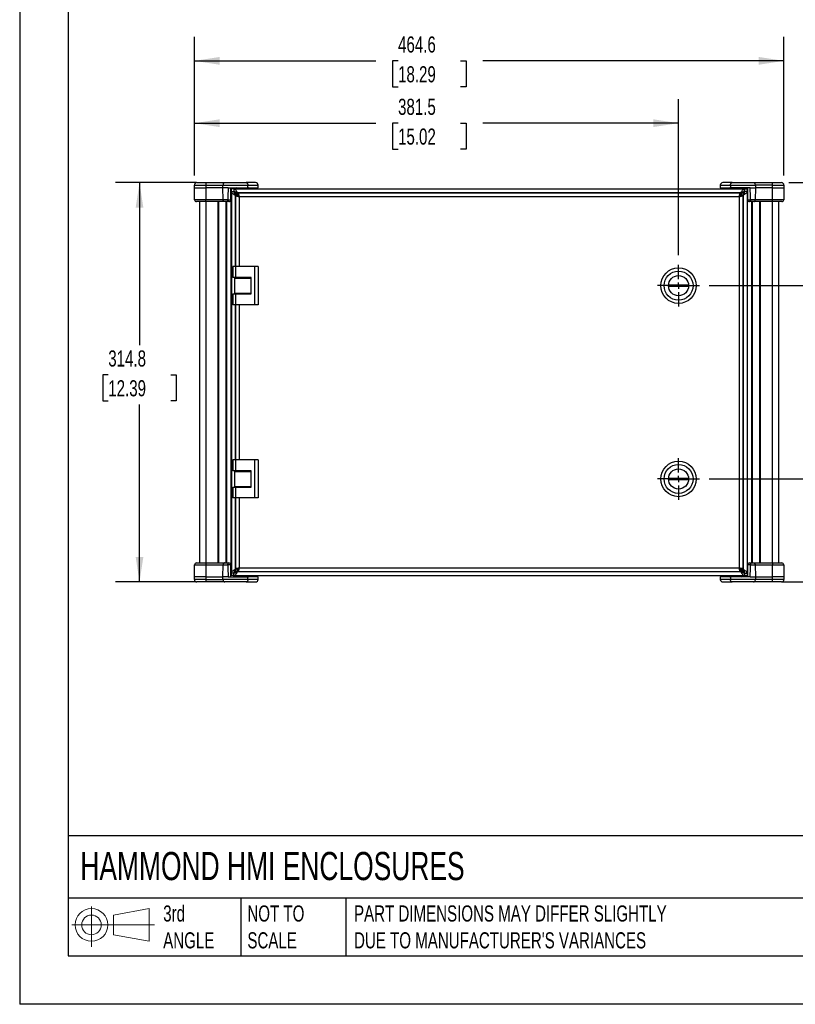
# Model space of a CAD drawing. Header units: millimetres. Extents: x 0 to 1676, y 0 to 1295.
# Tile 1 of 7: x 0 to 611, y 0 to 776. Entities that reach past the tile are written whole.
import ezdxf

# ---------------------------------------------------------------- set-up
doc = ezdxf.new("R2010")
doc.units = ezdxf.units.MM
doc.header["$LTSCALE"] = 6
doc.linetypes.add('CENTERX2', pattern=[20.32, 12.7, -2.54, 2.54, -2.54])
doc.layers.add('CENTER', color=40, linetype='CENTERX2')
doc.layers.add('DIMENSIONS', color=140, linetype='Continuous', lineweight=25)
doc.layers.add('TEXT', color=140, linetype='Continuous', lineweight=25)
doc.styles.add('SLDTEXTSTYLE0', font='TXT', dxfattribs={"width": 0.7})
doc.dimstyles.new('SLDDIMSTYLE0', dxfattribs={"dimtxt": 12.948047, "dimasz": 19.812, "dimexe": 0, "dimexo": 0.0625, "dimgap": 3.237012, "dimtad": 0, "dimtih": 1, "dimtoh": 1, "dimdec": 1, "dimrnd": 1e-09, "dimzin": 12, "dimdsep": 46, "dimtxsty": 'SLDTEXTSTYLE0', "dimsah": 1, "dimcen": 0.09, "dimadec": 0, "dimazin": 3, "dimtfac": 1, "dimtdec": 1, "dimtofl": 0, "dimtmove": 0, "dimatfit": 3, "dimfxl": 0, "dimfrac": 2, "dimtolj": 1, "dimtzin": 12, "dimarcsym": 0})
doc.dimstyles.new('SLDDIMSTYLE1', dxfattribs={"dimtxt": 12.948047, "dimasz": 19.812, "dimexe": 0, "dimexo": 0.0625, "dimgap": 3.237012, "dimtad": 0, "dimtih": 1, "dimtoh": 1, "dimdec": 1, "dimrnd": 1e-09, "dimzin": 12, "dimdsep": 46, "dimtxsty": 'SLDTEXTSTYLE0', "dimsah": 1, "dimcen": 0.09, "dimadec": 0, "dimazin": 3, "dimtfac": 1, "dimtdec": 1, "dimtmove": 0, "dimatfit": 0, "dimfxl": 0, "dimfrac": 2, "dimtolj": 1, "dimtzin": 12, "dimarcsym": 0})

# ---------------------------------------------------------------- blocks, each defined once
blk = doc.blocks.new('Block11')
at = {"color": 7, "linetype": 'Continuous', "lineweight": 18}
for p, q in [((15.53, 31.86), (15.53, 0)), ((32.88, 25), (61.05, 30.19)), ((32.88, 9.58), (32.88, 25)), ((61.05, 30.19), (61.05, 4.39)), ((0, 17.29), (65.24, 17.29)), ((32.88, 9.58), (61.05, 4.39))]:
    blk.add_line(p, q, dxfattribs=at)
for radius in [12.9, 7.71]:
    blk.add_circle((15.53, 17.29), radius, dxfattribs=at)
blk = doc.blocks.new('Block12')
at = {"color": 7, "linetype": 'Continuous'}
blk.add_blockref('Block11', (0, 0), dxfattribs=at)
blk = doc.blocks.new('_D')
at = {"layer": 'DIMENSIONS'}
for p, q in [((139.16, 647.79), (75.38, 647.79)), ((94.43, 647.79), (94.43, 519.72)), ((69.81, 496.24), (65.46, 496.24)), ((65.46, 496.24), (65.46, 475.66)), ((119.06, 496.24), (123.41, 496.24)), ((123.41, 496.24), (123.41, 475.66)), ((65.46, 475.66), (69.81, 475.66)), ((123.41, 475.66), (119.06, 475.66)), ((94.43, 332.96), (94.43, 472.76)), ((139.16, 332.96), (75.38, 332.96))]:
    blk.add_line(p, q, dxfattribs=at)
for points in [[(94.43, 647.79), (91.39, 627.98), (97.48, 627.98)], [(94.43, 332.96), (97.48, 352.77), (91.39, 352.77)]]:
    blk.add_solid(points, dxfattribs=at)
at = {"layer": 'DIMENSIONS', "char_height": 12.7, "attachment_point": 1, "style": 'SLDTEXTSTYLE0'}
for s, insert in [('314.8', (69.81, 515.51)), ('12.39', (69.81, 492.03))]:
    blk.add_mtext(s, dxfattribs=dict(at, insert=insert))
blk = doc.blocks.new('_D_1')
at = {"layer": 'DIMENSIONS'}
for p, q in [((137.68, 653.41), (137.68, 713.7)), ((519.21, 590.7), (519.21, 713.7)), ((137.68, 694.65), (280.64, 694.65)), ((298.18, 694.65), (293.83, 694.65)), ((293.83, 694.65), (293.83, 674.07)), ((347.43, 694.65), (351.78, 694.65)), ((351.78, 694.65), (351.78, 674.07)), ((519.21, 694.65), (364.97, 694.65)), ((293.83, 674.07), (298.18, 674.07)), ((351.78, 674.07), (347.43, 674.07))]:
    blk.add_line(p, q, dxfattribs=at)
for points in [[(137.68, 694.65), (157.49, 691.61), (157.49, 697.7)], [(519.21, 694.65), (499.4, 697.7), (499.4, 691.61)]]:
    blk.add_solid(points, dxfattribs=at)
at = {"layer": 'DIMENSIONS', "char_height": 12.7, "attachment_point": 1, "style": 'SLDTEXTSTYLE0'}
for s, insert in [('381.5', (298.18, 713.92)), ('15.02', (298.18, 690.45))]:
    blk.add_mtext(s, dxfattribs=dict(at, insert=insert))
blk = doc.blocks.new('_D_2')
at = {"layer": 'DIMENSIONS'}
for p, q in [((137.68, 653.41), (137.68, 762.84)), ((602.3, 653.41), (602.3, 762.84)), ((137.68, 743.79), (280.64, 743.79)), ((298.18, 743.79), (293.83, 743.79)), ((293.83, 743.79), (293.83, 723.21)), ((347.43, 743.79), (351.78, 743.79)), ((351.78, 743.79), (351.78, 723.21)), ((602.3, 743.79), (364.97, 743.79)), ((293.83, 723.21), (298.18, 723.21)), ((351.78, 723.21), (347.43, 723.21))]:
    blk.add_line(p, q, dxfattribs=at)
for points in [[(137.68, 743.79), (157.49, 740.74), (157.49, 746.84)], [(602.3, 743.79), (582.48, 746.84), (582.48, 740.74)]]:
    blk.add_solid(points, dxfattribs=at)
at = {"layer": 'DIMENSIONS', "char_height": 12.7, "attachment_point": 1, "style": 'SLDTEXTSTYLE0'}
for s, insert in [('464.6', (298.18, 763.06)), ('18.29', (298.18, 739.58))]:
    blk.add_mtext(s, dxfattribs=dict(at, insert=insert))
blk = doc.blocks.new('_D_3')
at = {"layer": 'DIMENSIONS'}
for p, q in [((662.3, 647.79), (662.3, 685.89)), ((606.07, 647.79), (681.35, 647.79)), ((643.06, 609.78), (638.71, 609.78)), ((638.71, 609.78), (638.71, 589.2)), ((681.53, 609.78), (685.88, 609.78)), ((685.88, 609.78), (685.88, 589.2)), ((638.71, 589.2), (643.06, 589.2)), ((685.88, 589.2), (681.53, 589.2)), ((543.34, 566.57), (681.35, 566.57)), ((662.3, 566.57), (662.3, 528.47))]:
    blk.add_line(p, q, dxfattribs=at)
for points in [[(662.3, 647.79), (665.34, 667.6), (659.25, 667.6)], [(662.3, 566.57), (659.25, 546.76), (665.34, 546.76)]]:
    blk.add_solid(points, dxfattribs=at)
at = {"layer": 'DIMENSIONS', "char_height": 12.7, "attachment_point": 1, "style": 'SLDTEXTSTYLE0'}
for s, insert in [('81.2', (643.06, 629.05)), ('3.20', (643.06, 605.57))]:
    blk.add_mtext(s, dxfattribs=dict(at, insert=insert))
blk = doc.blocks.new('_D_4')
at = {"layer": 'DIMENSIONS'}
for p, q in [((543.34, 566.57), (681.35, 566.57)), ((662.3, 566.57), (662.3, 505.91)), ((643.06, 482.43), (638.71, 482.43)), ((638.71, 482.43), (638.71, 461.86)), ((681.53, 482.43), (685.88, 482.43)), ((685.88, 482.43), (685.88, 461.86)), ((638.71, 461.86), (643.06, 461.86)), ((662.3, 414.17), (662.3, 458.96)), ((685.88, 461.86), (681.53, 461.86)), ((543.34, 414.17), (681.35, 414.17))]:
    blk.add_line(p, q, dxfattribs=at)
for points in [[(662.3, 566.57), (659.25, 546.76), (665.34, 546.76)], [(662.3, 414.17), (665.34, 433.98), (659.25, 433.98)]]:
    blk.add_solid(points, dxfattribs=at)
at = {"layer": 'DIMENSIONS', "char_height": 12.7, "attachment_point": 1, "style": 'SLDTEXTSTYLE0'}
for s, insert in [('152.4', (637.67, 501.7)), ('6.00', (643.06, 478.23))]:
    blk.add_mtext(s, dxfattribs=dict(at, insert=insert))
blk = doc.blocks.new('_D_5')
at = {"layer": 'DIMENSIONS'}
for p, q in [((662.3, 414.17), (662.3, 452.27)), ((543.34, 414.17), (681.35, 414.17)), ((643.06, 373.25), (638.71, 373.25)), ((638.71, 373.25), (638.71, 352.67)), ((681.53, 373.25), (685.88, 373.25)), ((685.88, 373.25), (685.88, 352.67)), ((638.71, 352.67), (643.06, 352.67)), ((685.88, 352.67), (681.53, 352.67)), ((600.82, 332.96), (681.35, 332.96)), ((662.3, 332.96), (662.3, 294.86))]:
    blk.add_line(p, q, dxfattribs=at)
for points in [[(662.3, 414.17), (665.34, 433.98), (659.25, 433.98)], [(662.3, 332.96), (659.25, 313.14), (665.34, 313.14)]]:
    blk.add_solid(points, dxfattribs=at)
at = {"layer": 'DIMENSIONS', "char_height": 12.7, "attachment_point": 1, "style": 'SLDTEXTSTYLE0'}
for s, insert in [('81.2', (643.06, 392.52)), ('3.20', (643.06, 369.04))]:
    blk.add_mtext(s, dxfattribs=dict(at, insert=insert))
blk = doc.blocks.new('SW_CENTERMARKSYMBOL_0')
at = {"layer": 'CENTER', "color": 0}
for p, q in [((0, 5.08), (0, 16.51)), ((-5.08, 0), (-16.51, 0)), ((0, 0), (-2.54, 0)), ((0, 0), (0, 2.54)), ((0, 0), (0, -2.54)), ((0, 0), (2.54, 0)), ((5.08, 0), (16.51, 0)), ((0, -5.08), (0, -16.51))]:
    blk.add_line(p, q, dxfattribs=at)
blk = doc.blocks.new('SW_CENTERMARKSYMBOL_1')
at = {"layer": 'CENTER', "color": 0}
for p, q in [((0, 5.08), (0, 16.51)), ((-5.08, 0), (-16.51, 0)), ((0, 0), (-2.54, 0)), ((0, 0), (0, 2.54)), ((0, 0), (0, -2.54)), ((0, 0), (2.54, 0)), ((5.08, 0), (16.51, 0)), ((0, -5.08), (0, -16.51))]:
    blk.add_line(p, q, dxfattribs=at)

msp = doc.modelspace()

# ---------------------------------------------------------------- linework, layer by layer
at = {"color": 7, "linetype": 'Continuous'}
for p in [(0.01, 1295.42), (1676.41, 0.02)]:
    msp.add_line(p, (0.01, 0.02), dxfattribs=at)
for p, q in [((137.68, 645.79), (146.78, 645.79)), ((137.68, 643.79), (137.68, 645.79)), ((139.68, 647.79), (146.78, 647.79)), ((146.78, 647.79), (161.75, 647.79)), ((146.78, 645.79), (160.2, 645.79)), ((146.78, 645.79), (146.78, 643.79)), ((160.2, 645.79), (179.81, 645.79)), ((160.2, 643.79), (160.2, 645.79)), ((161.75, 647.79), (178.58, 647.79)), ((185.88, 647.79), (178.58, 647.79)), ((179.81, 643.79), (179.81, 645.79)), ((179.81, 645.79), (187.88, 645.79)), ((187.88, 643.79), (187.88, 645.79)), ((552.1, 645.79), (552.1, 643.79)), ((552.1, 645.79), (560.16, 645.79)), ((561.4, 647.79), (554.1, 647.79)), ((560.16, 645.79), (579.77, 645.79)), ((560.16, 645.79), (560.16, 643.79)), ((561.4, 647.79), (578.23, 647.79)), ((578.23, 647.79), (593.2, 647.79)), ((579.77, 645.79), (579.77, 643.79)), ((593.2, 645.79), (579.77, 645.79)), ((593.2, 647.79), (600.3, 647.79)), ((593.2, 643.79), (593.2, 645.79)), ((593.2, 645.79), (602.3, 645.79)), ((602.3, 645.79), (602.3, 643.79)), ((137.68, 643.79), (146.78, 643.79)), ((137.85, 634.26), (137.68, 643.79)), ((160.2, 643.79), (146.78, 643.79)), ((146.78, 643.79), (146.78, 634.26)), ((164.25, 643.79), (160.2, 643.79)), ((160.33, 634.26), (160.2, 643.79)), ((164.25, 643.79), (179.81, 643.79)), ((166.53, 642.77), (166.46, 642.77)), ((166.53, 642.77), (166.78, 642.77)), ((166.53, 642.77), (166.53, 337.97)), ((166.78, 337.97), (166.78, 642.77)), ((168.85, 642.77), (166.78, 642.77)), ((166.79, 640.71), (166.79, 340.03)), ((166.79, 640.71), (168.85, 640.71)), ((168.46, 643.79), (168.46, 642.77)), ((168.85, 642.77), (571.13, 642.77)), ((168.85, 642.77), (168.85, 640.72)), ((169.03, 640.66), (169.03, 640.33)), ((171.14, 639.69), (169.87, 639.69)), ((169.87, 639.69), (169.87, 637.78)), ((170.13, 637.54), (169.87, 637.78)), ((169.87, 637.78), (169.87, 581.57)), ((169.96, 637.54), (172.02, 637.54)), ((169.96, 637.54), (169.96, 581.57)), ((171.18, 643.79), (170.19, 643.41)), ((170.19, 643.41), (170.19, 642.77)), ((181.37, 643.41), (170.19, 643.41)), ((171.14, 637.54), (171.14, 640.03)), ((172.11, 637.54), (171.14, 637.54)), ((568.2, 639.69), (171.78, 639.69)), ((172.02, 639.6), (172.02, 637.54)), ((567.95, 639.6), (172.02, 639.6)), ((566.93, 636.51), (173.05, 636.51)), ((173.05, 636.51), (173.05, 581.57)), ((179.81, 643.79), (187.88, 643.79)), ((181.37, 643.41), (180.37, 643.79)), ((181.37, 642.77), (181.37, 643.41)), ((183.9, 643.51), (183.91, 642.92)), ((185.39, 643.79), (185.41, 642.77)), ((186.3, 643.79), (186.28, 642.77)), ((187.77, 642.77), (187.79, 643.79)), ((552.1, 643.79), (560.16, 643.79)), ((552.18, 643.79), (552.2, 642.77)), ((553.7, 642.77), (553.68, 643.79)), ((554.57, 642.77), (554.58, 643.79)), ((556.08, 643.79), (556.06, 642.88)), ((559.6, 643.79), (558.61, 643.41)), ((558.61, 643.41), (558.61, 642.77)), ((569.78, 643.41), (558.61, 643.41)), ((575.72, 643.79), (560.16, 643.79)), ((566.93, 636.51), (566.93, 344.23)), ((568.83, 637.54), (567.86, 637.54)), ((567.95, 639.6), (567.95, 637.54)), ((570.01, 637.54), (567.95, 637.54)), ((569.78, 643.41), (568.79, 643.79)), ((568.83, 637.54), (568.83, 640.03)), ((570.1, 639.69), (568.83, 639.69)), ((569.78, 642.77), (569.78, 643.41)), ((569.84, 637.54), (570.1, 637.78)), ((570.01, 343.21), (570.01, 637.54)), ((570.1, 637.78), (570.1, 639.69)), ((570.1, 637.78), (570.1, 342.96)), ((570.94, 640.33), (570.94, 640.66)), ((571.13, 642.77), (573.2, 642.77)), ((571.13, 640.72), (571.13, 642.77)), ((573.19, 640.71), (571.13, 640.71)), ((571.52, 642.77), (571.51, 643.79)), ((573.19, 640.71), (573.19, 340.03)), ((573.2, 642.77), (573.2, 337.97)), ((573.2, 642.77), (573.45, 642.77)), ((573.45, 337.97), (573.45, 642.77)), ((573.45, 642.77), (573.51, 642.77)), ((575.72, 643.79), (579.77, 643.79)), ((579.77, 643.79), (579.64, 634.26)), ((593.2, 643.79), (579.77, 643.79)), ((593.2, 634.26), (593.2, 643.79)), ((593.2, 643.79), (602.3, 643.79)), ((602.3, 643.79), (602.13, 634.26)), ((146.78, 634.26), (137.85, 634.26)), ((146.78, 632.79), (139.35, 632.79)), ((141.78, 632.79), (141.78, 347.96)), ((160.33, 634.26), (146.78, 634.26)), ((161.49, 632.79), (146.78, 632.79)), ((146.78, 632.79), (146.78, 347.96)), ((156.28, 632.79), (156.28, 347.96)), ((156.78, 632.79), (156.78, 347.96)), ((164.05, 634.26), (160.33, 634.26)), ((164.81, 632.79), (161.49, 632.79)), ((162.78, 347.96), (162.78, 632.79)), ((163.28, 347.96), (163.28, 632.79)), ((578.48, 632.79), (575.16, 632.79)), ((579.64, 634.26), (575.92, 634.26)), ((576.7, 632.79), (576.7, 347.96)), ((577.2, 632.79), (577.2, 347.96)), ((593.2, 632.79), (578.48, 632.79)), ((593.2, 634.26), (579.64, 634.26)), ((583.2, 347.96), (583.2, 632.79)), ((583.7, 347.96), (583.7, 632.79)), ((602.13, 634.26), (593.2, 634.26)), ((600.63, 632.79), (593.2, 632.79)), ((593.2, 347.96), (593.2, 632.79)), ((598.2, 347.96), (598.2, 632.79)), ((167.96, 581.57), (167.96, 572.92)), ((170.01, 581.57), (167.96, 581.57)), ((170.01, 581.57), (170.01, 572.92)), ((185, 581.57), (170.01, 581.57)), ((185, 581.57), (185, 551.57)), ((188, 581.57), (185, 581.57)), ((188, 581.57), (188, 551.57)), ((170.01, 572.92), (167.96, 572.92)), ((169.58, 560.58), (169.58, 572.57)), ((169.58, 572.57), (182.29, 572.57)), ((169.87, 572.92), (169.87, 572.57)), ((182.29, 572.92), (170.01, 572.92)), ((173.95, 572.92), (173.95, 572.57)), ((179.94, 572.57), (179.94, 572.92)), ((182.29, 560.22), (182.29, 572.92)), ((511.31, 567.33), (527.11, 567.33)), ((167.96, 560.22), (167.96, 551.57)), ((167.96, 560.22), (170.01, 560.22)), ((169.58, 560.58), (182.29, 560.58)), ((169.87, 560.58), (169.87, 560.22)), ((170.01, 560.22), (170.01, 551.57)), ((170.01, 560.22), (182.29, 560.22)), ((173.95, 560.58), (173.95, 560.22)), ((179.94, 560.22), (179.94, 560.58)), ((527.11, 565.81), (511.31, 565.81)), ((170.01, 551.57), (167.96, 551.57)), ((169.87, 551.57), (169.87, 429.17)), ((169.96, 551.57), (169.96, 429.17)), ((185, 551.57), (170.01, 551.57)), ((173.05, 551.57), (173.05, 429.17)), ((188, 551.57), (185, 551.57)), ((167.96, 429.17), (167.96, 420.52)), ((170.01, 429.17), (167.96, 429.17)), ((170.01, 429.17), (170.01, 420.52)), ((185, 429.17), (170.01, 429.17)), ((185, 429.17), (185, 399.17)), ((188, 429.17), (185, 429.17)), ((188, 429.17), (188, 399.17)), ((170.01, 420.52), (167.96, 420.52)), ((169.58, 408.18), (169.58, 420.17)), ((169.58, 420.17), (182.29, 420.17)), ((169.87, 420.52), (169.87, 420.17)), ((182.29, 420.52), (170.01, 420.52)), ((173.95, 420.52), (173.95, 420.17)), ((179.94, 420.17), (179.94, 420.52)), ((182.29, 407.82), (182.29, 420.52)), ((511.31, 414.93), (527.11, 414.93)), ((527.11, 413.41), (511.31, 413.41)), ((167.96, 407.82), (167.96, 399.17)), ((167.96, 407.82), (170.01, 407.82)), ((169.58, 408.18), (182.29, 408.18)), ((169.87, 408.18), (169.87, 407.82)), ((170.01, 407.82), (170.01, 399.17)), ((170.01, 407.82), (182.29, 407.82)), ((173.95, 408.18), (173.95, 407.82)), ((179.94, 407.82), (179.94, 408.18)), ((170.01, 399.17), (167.96, 399.17)), ((169.87, 399.17), (169.87, 342.96)), ((169.96, 399.17), (169.96, 343.21)), ((185, 399.17), (170.01, 399.17)), ((173.05, 399.17), (173.05, 344.23)), ((188, 399.17), (185, 399.17)), ((137.68, 336.96), (137.85, 346.48)), ((137.85, 346.48), (146.78, 346.48)), ((139.35, 347.96), (146.78, 347.96)), ((146.78, 347.96), (161.49, 347.96)), ((146.78, 346.48), (146.78, 336.96)), ((146.78, 346.48), (160.33, 346.48)), ((160.2, 336.96), (160.33, 346.48)), ((160.33, 346.48), (164.05, 346.48)), ((161.49, 347.96), (164.81, 347.96)), ((169.87, 342.96), (170.13, 343.21)), ((169.87, 342.96), (169.87, 341.06)), ((169.96, 343.21), (172.02, 343.21)), ((171.14, 343.21), (171.14, 340.72)), ((171.14, 343.21), (172.02, 343.21)), ((172.02, 341.15), (172.02, 343.21)), ((173.05, 344.23), (566.93, 344.23)), ((567.86, 343.21), (568.83, 343.21)), ((567.95, 341.15), (567.95, 343.21)), ((570.01, 343.21), (567.95, 343.21)), ((568.83, 343.21), (568.83, 340.72)), ((570.1, 342.96), (569.84, 343.21)), ((570.1, 341.06), (570.1, 342.96)), ((575.16, 347.96), (578.48, 347.96)), ((575.92, 346.48), (579.64, 346.48)), ((578.48, 347.96), (593.2, 347.96)), ((579.64, 346.48), (579.77, 336.96)), ((579.64, 346.48), (593.2, 346.48)), ((593.2, 347.96), (600.63, 347.96)), ((593.2, 336.96), (593.2, 346.48)), ((593.2, 346.48), (602.13, 346.48)), ((602.13, 346.48), (602.3, 336.96)), ((137.68, 334.96), (137.68, 336.96)), ((146.78, 336.96), (137.68, 336.96)), ((146.78, 334.96), (137.68, 334.96)), ((146.78, 336.96), (160.2, 336.96)), ((146.78, 336.96), (146.78, 334.96)), ((146.78, 334.96), (160.2, 334.96)), ((160.2, 334.96), (160.2, 336.96)), ((164.25, 336.96), (160.2, 336.96)), ((179.81, 334.96), (160.2, 334.96)), ((164.25, 336.96), (179.81, 336.96)), ((166.53, 337.97), (166.46, 337.97)), ((166.78, 337.97), (166.53, 337.97)), ((168.85, 337.97), (166.78, 337.97)), ((168.85, 340.03), (166.79, 340.03)), ((168.46, 337.97), (168.46, 336.96)), ((168.85, 337.97), (168.85, 340.03)), ((168.85, 337.97), (571.13, 337.97)), ((169.03, 340.42), (169.03, 340.09)), ((171.14, 341.06), (169.87, 341.06)), ((170.19, 337.97), (170.19, 337.34)), ((170.19, 337.34), (171.18, 336.96)), ((170.19, 337.34), (181.37, 337.34)), ((568.2, 341.06), (171.78, 341.06)), ((172.02, 341.15), (567.95, 341.15)), ((179.81, 334.96), (179.81, 336.96)), ((187.88, 336.96), (179.81, 336.96)), ((187.88, 334.96), (179.81, 334.96)), ((180.37, 336.96), (181.37, 337.34)), ((181.37, 337.34), (181.37, 337.97)), ((183.9, 336.96), (183.91, 337.87)), ((185.41, 337.97), (185.39, 336.96)), ((186.28, 337.97), (186.3, 336.96)), ((187.79, 336.96), (187.77, 337.97)), ((187.88, 334.96), (187.88, 336.96)), ((552.1, 336.96), (552.1, 334.96)), ((560.16, 336.96), (552.1, 336.96)), ((560.16, 334.96), (552.1, 334.96)), ((552.2, 337.97), (552.18, 336.96)), ((553.68, 336.96), (553.7, 337.97)), ((554.58, 336.96), (554.57, 337.97)), ((556.07, 337.23), (556.06, 337.97)), ((558.61, 337.97), (558.61, 337.34)), ((558.61, 337.34), (559.6, 336.96)), ((558.61, 337.34), (569.78, 337.34)), ((560.16, 336.96), (560.16, 334.96)), ((575.72, 336.96), (560.16, 336.96)), ((579.77, 334.96), (560.16, 334.96)), ((568.79, 336.96), (569.78, 337.34)), ((570.1, 341.06), (568.83, 341.06)), ((569.78, 337.34), (569.78, 337.97)), ((570.94, 340.09), (570.94, 340.42)), ((571.13, 340.03), (571.13, 337.97)), ((571.13, 340.03), (573.19, 340.03)), ((571.13, 337.97), (573.2, 337.97)), ((571.51, 336.96), (571.52, 337.97)), ((573.45, 337.97), (573.2, 337.97)), ((573.45, 337.97), (573.51, 337.97)), ((575.72, 336.96), (579.77, 336.96)), ((579.77, 336.96), (579.77, 334.96)), ((579.77, 336.96), (593.2, 336.96)), ((593.2, 334.96), (579.77, 334.96)), ((593.2, 334.96), (593.2, 336.96)), ((602.3, 336.96), (593.2, 336.96)), ((602.3, 334.96), (593.2, 334.96)), ((602.3, 336.96), (602.3, 334.96)), ((146.78, 332.96), (139.68, 332.96)), ((161.75, 332.96), (146.78, 332.96)), ((178.58, 332.96), (161.75, 332.96)), ((178.58, 332.96), (185.88, 332.96)), ((554.1, 332.96), (561.4, 332.96)), ((578.23, 332.96), (561.4, 332.96)), ((593.2, 332.96), (578.23, 332.96)), ((600.3, 332.96), (593.2, 332.96))]:
    msp.add_line(p, q)
at = {"flags": 128}
for points in [[(164.81, 632.79), (164.67, 632.82), (164.53, 632.9), (164.4, 633.04), (164.28, 633.22), (164.19, 633.44), (164.12, 633.7), (164.07, 633.97), (164.05, 634.26)], [(575.92, 634.26), (575.9, 633.97), (575.86, 633.7), (575.79, 633.44), (575.69, 633.22), (575.58, 633.04), (575.45, 632.9), (575.31, 632.82), (575.16, 632.79)], [(164.05, 346.48), (164.07, 346.77), (164.12, 347.05), (164.19, 347.3), (164.28, 347.53), (164.4, 347.71), (164.53, 347.85), (164.67, 347.93), (164.81, 347.96)], [(575.16, 347.96), (575.31, 347.93), (575.45, 347.85), (575.58, 347.71), (575.69, 347.53), (575.79, 347.3), (575.86, 347.05), (575.9, 346.77), (575.92, 346.48)]]:
    msp.add_lwpolyline(points, dxfattribs=at)
for centre, radius in [((519.21, 566.57), 13.97), ((519.21, 566.57), 11.43), ((519.21, 566.57), 7.94), ((519.21, 414.17), 13.97), ((519.21, 414.17), 11.43), ((519.21, 414.17), 7.94)]:
    msp.add_circle(centre, radius)
for centre, radius, start, end in [((139.68, 645.79), 2, 90, 180), ((185.88, 645.79), 2, 0, 90), ((554.1, 645.79), 2, 90, 180), ((600.3, 645.79), 2, 360, 90), ((139.35, 634.29), 1.5, 181, 270), ((164.81, 634.29), 1.5, 270, 359), ((575.16, 634.29), 1.5, 181, 270), ((600.63, 634.29), 1.5, 270, 359), ((519.21, 566.57), 7.93, 174.48878, 185.51122), ((519.21, 566.57), 7.93, 354.48878, 5.51122), ((519.21, 414.17), 7.93, 174.48878, 185.51122), ((519.21, 414.17), 7.93, 354.48878, 5.51122), ((139.35, 346.46), 1.5, 90, 179), ((164.81, 346.46), 1.5, 1, 90), ((575.16, 346.46), 1.5, 90, 179), ((600.63, 346.46), 1.5, 1, 90), ((139.68, 334.96), 2, 180, 270), ((185.88, 334.96), 2, 270, 0), ((554.1, 334.96), 2, 180, 270), ((600.3, 334.96), 2, 270, 0)]:
    msp.add_arc(centre, radius, start, end)
for points, knots in [([(146.78, 647.79), (146.78, 647.79), (146.78, 647.74), (146.78, 647.54), (146.78, 647.39), (146.78, 647.02), (146.78, 646.8), (146.78, 646.31), (146.78, 646.05), (146.78, 645.79)], [0, 0, 0, 0, 0.25, 0.25, 0.5, 0.5, 0.75, 0.75, 1, 1, 1, 1]), ([(161.75, 647.79), (161.55, 647.79), (161.35, 647.74), (160.97, 647.54), (160.8, 647.39), (160.51, 647.02), (160.4, 646.8), (160.24, 646.31), (160.2, 646.05), (160.2, 645.79)], [0, 0, 0, 0, 0.25, 0.25, 0.5, 0.5, 0.75, 0.75, 1, 1, 1, 1]), ([(178.58, 647.79), (178.74, 647.79), (178.9, 647.74), (179.2, 647.54), (179.34, 647.39), (179.57, 647.02), (179.66, 646.8), (179.78, 646.31), (179.81, 646.05), (179.81, 645.79)], [0, 0, 0, 0, 0.25, 0.25, 0.5, 0.5, 0.75, 0.75, 1, 1, 1, 1]), ([(560.16, 645.79), (560.16, 646.05), (560.19, 646.31), (560.32, 646.8), (560.41, 647.02), (560.64, 647.39), (560.77, 647.54), (561.07, 647.74), (561.24, 647.79), (561.4, 647.79)], [0, 0, 0, 0, 0.25, 0.25, 0.5, 0.5, 0.75, 0.75, 1, 1, 1, 1]), ([(579.77, 645.79), (579.77, 646.05), (579.73, 646.31), (579.58, 646.8), (579.46, 647.02), (579.18, 647.39), (579, 647.54), (578.63, 647.74), (578.43, 647.79), (578.23, 647.79)], [0, 0, 0, 0, 0.25, 0.25, 0.5, 0.5, 0.75, 0.75, 1, 1, 1, 1]), ([(593.2, 645.79), (593.2, 646.05), (593.2, 646.31), (593.2, 646.8), (593.2, 647.02), (593.2, 647.39), (593.2, 647.54), (593.2, 647.74), (593.2, 647.79), (593.2, 647.79)], [0, 0, 0, 0, 0.25, 0.25, 0.5, 0.5, 0.75, 0.75, 1, 1, 1, 1]), ([(166.79, 640.71), (166.79, 640.47), (166.87, 640.22), (167.18, 639.74), (167.41, 639.49), (167.98, 639), (168.32, 638.76), (169.07, 638.27), (169.47, 638.03), (169.87, 637.78)], [0, 0, 0, 0, 0.25, 0.25, 0.5, 0.5, 0.75, 0.75, 1, 1, 1, 1]), ([(168.85, 642.77), (169.09, 642.77), (169.34, 642.69), (169.82, 642.38), (170.07, 642.15), (170.56, 641.58), (170.8, 641.24), (171.29, 640.49), (171.53, 640.09), (171.78, 639.69)], [0, 0, 0, 0, 0.25, 0.25, 0.5, 0.5, 0.75, 0.75, 1, 1, 1, 1]), ([(168.85, 640.72), (169.09, 640.72), (169.34, 640.69), (169.82, 640.59), (170.07, 640.51), (170.56, 640.32), (170.8, 640.2), (171.29, 639.96), (171.53, 639.82), (171.78, 639.69)], [0, 0, 0, 0, 0.25, 0.25, 0.5, 0.5, 0.75, 0.75, 1, 1, 1, 1]), ([(169.87, 639.69), (169.79, 639.82), (169.7, 639.96), (169.53, 640.2), (169.45, 640.32), (169.28, 640.51), (169.19, 640.59), (169.02, 640.69), (168.93, 640.72), (168.85, 640.72)], [0, 0, 0, 0, 0.25, 0.25, 0.5, 0.5, 0.75, 0.75, 1, 1, 1, 1]), ([(168.85, 640.71), (168.85, 640.47), (168.87, 640.22), (168.97, 639.74), (169.05, 639.49), (169.24, 639), (169.36, 638.76), (169.6, 638.27), (169.74, 638.03), (169.87, 637.78)], [0, 0, 0, 0, 0.25, 0.25, 0.5, 0.5, 0.75, 0.75, 1, 1, 1, 1]), ([(168.85, 640.71), (168.85, 640.63), (168.87, 640.54), (168.97, 640.37), (169.05, 640.29), (169.24, 640.11), (169.36, 640.03), (169.6, 639.86), (169.74, 639.77), (169.87, 639.69)], [0, 0, 0, 0, 0.25, 0.25, 0.5, 0.5, 0.75, 0.75, 1, 1, 1, 1]), ([(173.05, 636.51), (172.64, 636.6), (172.24, 636.68), (171.49, 636.85), (171.15, 636.94), (170.58, 637.11), (170.35, 637.2), (170.04, 637.37), (169.96, 637.45), (169.96, 637.54)], [0, 0, 0, 0, 0.25, 0.25, 0.5, 0.5, 0.75, 0.75, 1, 1, 1, 1]), ([(172.02, 639.6), (172.11, 639.6), (172.19, 639.52), (172.36, 639.21), (172.45, 638.98), (172.62, 638.41), (172.71, 638.07), (172.88, 637.32), (172.96, 636.92), (173.05, 636.51)], [0, 0, 0, 0, 0.25, 0.25, 0.5, 0.5, 0.75, 0.75, 1, 1, 1, 1]), ([(173.05, 636.51), (172.91, 636.6), (172.78, 636.68), (172.53, 636.85), (172.42, 636.94), (172.23, 637.11), (172.15, 637.2), (172.05, 637.37), (172.02, 637.45), (172.02, 637.54)], [0, 0, 0, 0, 0.25, 0.25, 0.5, 0.5, 0.75, 0.75, 1, 1, 1, 1]), ([(172.02, 637.54), (172.11, 637.54), (172.19, 637.51), (172.36, 637.41), (172.45, 637.33), (172.62, 637.14), (172.71, 637.03), (172.88, 636.78), (172.96, 636.65), (173.05, 636.51)], [0, 0, 0, 0, 0.25, 0.25, 0.5, 0.5, 0.75, 0.75, 1, 1, 1, 1]), ([(566.93, 636.51), (567.01, 636.92), (567.1, 637.32), (567.27, 638.07), (567.35, 638.41), (567.52, 638.98), (567.61, 639.21), (567.78, 639.52), (567.87, 639.6), (567.95, 639.6)], [0, 0, 0, 0, 0.25, 0.25, 0.5, 0.5, 0.75, 0.75, 1, 1, 1, 1]), ([(570.01, 637.54), (570.01, 637.45), (569.93, 637.37), (569.62, 637.2), (569.39, 637.11), (568.82, 636.94), (568.48, 636.85), (567.73, 636.68), (567.33, 636.6), (566.93, 636.51)], [0, 0, 0, 0, 0.25, 0.25, 0.5, 0.5, 0.75, 0.75, 1, 1, 1, 1]), ([(567.95, 637.54), (567.95, 637.45), (567.93, 637.37), (567.82, 637.2), (567.75, 637.11), (567.56, 636.94), (567.44, 636.85), (567.2, 636.68), (567.06, 636.6), (566.93, 636.51)], [0, 0, 0, 0, 0.25, 0.25, 0.5, 0.5, 0.75, 0.75, 1, 1, 1, 1]), ([(566.93, 636.51), (567.01, 636.65), (567.1, 636.78), (567.27, 637.03), (567.35, 637.14), (567.52, 637.33), (567.61, 637.41), (567.78, 637.51), (567.87, 637.54), (567.95, 637.54)], [0, 0, 0, 0, 0.25, 0.25, 0.5, 0.5, 0.75, 0.75, 1, 1, 1, 1]), ([(568.2, 639.69), (568.44, 640.09), (568.69, 640.49), (569.18, 641.24), (569.42, 641.58), (569.91, 642.15), (570.15, 642.38), (570.64, 642.69), (570.88, 642.77), (571.13, 642.77)], [0, 0, 0, 0, 0.25, 0.25, 0.5, 0.5, 0.75, 0.75, 1, 1, 1, 1]), ([(568.2, 639.69), (568.44, 639.82), (568.69, 639.96), (569.18, 640.2), (569.42, 640.32), (569.91, 640.51), (570.15, 640.59), (570.64, 640.69), (570.88, 640.72), (571.13, 640.72)], [0, 0, 0, 0, 0.25, 0.25, 0.5, 0.5, 0.75, 0.75, 1, 1, 1, 1]), ([(571.13, 640.72), (571.04, 640.72), (570.96, 640.69), (570.79, 640.59), (570.7, 640.51), (570.53, 640.32), (570.44, 640.2), (570.27, 639.96), (570.19, 639.82), (570.1, 639.69)], [0, 0, 0, 0, 0.25, 0.25, 0.5, 0.5, 0.75, 0.75, 1, 1, 1, 1]), ([(573.19, 640.71), (573.19, 640.47), (573.11, 640.22), (572.8, 639.74), (572.57, 639.49), (572, 639), (571.66, 638.76), (570.91, 638.27), (570.51, 638.03), (570.1, 637.78)], [0, 0, 0, 0, 0.25, 0.25, 0.5, 0.5, 0.75, 0.75, 1, 1, 1, 1]), ([(571.13, 640.71), (571.13, 640.47), (571.1, 640.22), (571, 639.74), (570.92, 639.49), (570.73, 639), (570.62, 638.76), (570.37, 638.27), (570.24, 638.03), (570.1, 637.78)], [0, 0, 0, 0, 0.25, 0.25, 0.5, 0.5, 0.75, 0.75, 1, 1, 1, 1]), ([(570.1, 639.69), (570.24, 639.77), (570.37, 639.86), (570.62, 640.03), (570.73, 640.11), (570.92, 640.29), (571, 640.37), (571.1, 640.54), (571.13, 640.63), (571.13, 640.71)], [0, 0, 0, 0, 0.25, 0.25, 0.5, 0.5, 0.75, 0.75, 1, 1, 1, 1]), ([(146.78, 632.79), (146.78, 632.79), (146.78, 632.83), (146.78, 632.97), (146.78, 633.08), (146.78, 633.36), (146.78, 633.52), (146.78, 633.88), (146.78, 634.07), (146.78, 634.26)], [0, 0, 0, 0, 0.25, 0.25, 0.5, 0.5, 0.75, 0.75, 1, 1, 1, 1]), ([(161.49, 632.79), (161.34, 632.79), (161.19, 632.83), (160.91, 632.97), (160.79, 633.08), (160.57, 633.36), (160.49, 633.52), (160.37, 633.88), (160.34, 634.07), (160.33, 634.26)], [0, 0, 0, 0, 0.25, 0.25, 0.5, 0.5, 0.75, 0.75, 1, 1, 1, 1]), ([(164.05, 634.26), (164.24, 634.26), (164.48, 634.25), (164.88, 634.24), (165.02, 634.24), (165.3, 634.24), (165.43, 634.24), (165.68, 634.24), (165.8, 634.24), (166, 634.24), (166.08, 634.24), (166.26, 634.25), (166.31, 634.26), (166.31, 634.26)], [0, 0, 0, 0, 0.25, 0.25, 0.375, 0.375, 0.5, 0.5, 0.625, 0.625, 0.75, 0.75, 1, 1, 1, 1]), ([(573.66, 634.26), (573.66, 634.26), (573.71, 634.25), (573.9, 634.24), (573.98, 634.24), (574.18, 634.24), (574.29, 634.24), (574.54, 634.24), (574.68, 634.24), (574.96, 634.24), (575.09, 634.24), (575.5, 634.25), (575.73, 634.26), (575.92, 634.26)], [0, 0, 0, 0, 0.25, 0.25, 0.375, 0.375, 0.5, 0.5, 0.625, 0.625, 0.75, 0.75, 1, 1, 1, 1]), ([(578.48, 632.79), (578.63, 632.79), (578.78, 632.83), (579.06, 632.97), (579.19, 633.08), (579.4, 633.36), (579.49, 633.52), (579.61, 633.88), (579.64, 634.07), (579.64, 634.26)], [0, 0, 0, 0, 0.25, 0.25, 0.5, 0.5, 0.75, 0.75, 1, 1, 1, 1]), ([(593.2, 632.79), (593.2, 632.79), (593.2, 632.83), (593.2, 632.97), (593.2, 633.08), (593.2, 633.36), (593.2, 633.52), (593.2, 633.88), (593.2, 634.07), (593.2, 634.26)], [0, 0, 0, 0, 0.25, 0.25, 0.5, 0.5, 0.75, 0.75, 1, 1, 1, 1]), ([(146.78, 347.96), (146.78, 347.96), (146.78, 347.92), (146.78, 347.77), (146.78, 347.66), (146.78, 347.39), (146.78, 347.23), (146.78, 346.87), (146.78, 346.68), (146.78, 346.48)], [0, 0, 0, 0, 0.25, 0.25, 0.5, 0.5, 0.75, 0.75, 1, 1, 1, 1]), ([(161.49, 347.96), (161.34, 347.96), (161.19, 347.92), (160.91, 347.77), (160.79, 347.66), (160.57, 347.39), (160.49, 347.23), (160.37, 346.87), (160.34, 346.68), (160.33, 346.48)], [0, 0, 0, 0, 0.25, 0.25, 0.5, 0.5, 0.75, 0.75, 1, 1, 1, 1]), ([(166.31, 346.48), (166.31, 346.49), (166.26, 346.5), (166.08, 346.5), (166, 346.51), (165.8, 346.51), (165.68, 346.51), (165.43, 346.51), (165.3, 346.51), (165.02, 346.51), (164.88, 346.5), (164.48, 346.5), (164.24, 346.49), (164.05, 346.48)], [0, 0, 0, 0, 0.25, 0.25, 0.375, 0.375, 0.5, 0.5, 0.625, 0.625, 0.75, 0.75, 1, 1, 1, 1]), ([(169.87, 342.96), (169.47, 342.72), (169.07, 342.47), (168.32, 341.99), (167.98, 341.74), (167.41, 341.25), (167.18, 341.01), (166.87, 340.52), (166.79, 340.28), (166.79, 340.03)], [0, 0, 0, 0, 0.25, 0.25, 0.5, 0.5, 0.75, 0.75, 1, 1, 1, 1]), ([(169.87, 342.96), (169.74, 342.72), (169.6, 342.47), (169.36, 341.99), (169.24, 341.74), (169.05, 341.25), (168.97, 341.01), (168.87, 340.52), (168.85, 340.28), (168.85, 340.03)], [0, 0, 0, 0, 0.25, 0.25, 0.5, 0.5, 0.75, 0.75, 1, 1, 1, 1]), ([(169.96, 343.21), (169.96, 343.29), (170.04, 343.38), (170.35, 343.55), (170.58, 343.64), (171.15, 343.81), (171.49, 343.89), (172.24, 344.06), (172.64, 344.15), (173.05, 344.23)], [0, 0, 0, 0, 0.25, 0.25, 0.5, 0.5, 0.75, 0.75, 1, 1, 1, 1]), ([(173.05, 344.23), (172.96, 343.83), (172.88, 343.43), (172.71, 342.68), (172.62, 342.34), (172.45, 341.77), (172.36, 341.54), (172.19, 341.23), (172.11, 341.15), (172.02, 341.15)], [0, 0, 0, 0, 0.25, 0.25, 0.5, 0.5, 0.75, 0.75, 1, 1, 1, 1]), ([(172.02, 343.21), (172.02, 343.29), (172.05, 343.38), (172.15, 343.55), (172.23, 343.64), (172.42, 343.81), (172.53, 343.89), (172.78, 344.06), (172.91, 344.15), (173.05, 344.23)], [0, 0, 0, 0, 0.25, 0.25, 0.5, 0.5, 0.75, 0.75, 1, 1, 1, 1]), ([(173.05, 344.23), (172.96, 344.1), (172.88, 343.96), (172.71, 343.72), (172.62, 343.6), (172.45, 343.41), (172.36, 343.34), (172.19, 343.23), (172.11, 343.21), (172.02, 343.21)], [0, 0, 0, 0, 0.25, 0.25, 0.5, 0.5, 0.75, 0.75, 1, 1, 1, 1]), ([(567.95, 341.15), (567.87, 341.15), (567.78, 341.23), (567.61, 341.54), (567.52, 341.77), (567.35, 342.34), (567.27, 342.68), (567.1, 343.43), (567.01, 343.83), (566.93, 344.23)], [0, 0, 0, 0, 0.25, 0.25, 0.5, 0.5, 0.75, 0.75, 1, 1, 1, 1]), ([(567.95, 343.21), (567.87, 343.21), (567.78, 343.23), (567.61, 343.34), (567.52, 343.41), (567.35, 343.6), (567.27, 343.72), (567.1, 343.96), (567.01, 344.1), (566.93, 344.23)], [0, 0, 0, 0, 0.25, 0.25, 0.5, 0.5, 0.75, 0.75, 1, 1, 1, 1]), ([(566.93, 344.23), (567.33, 344.15), (567.73, 344.06), (568.48, 343.89), (568.82, 343.81), (569.39, 343.64), (569.62, 343.55), (569.93, 343.38), (570.01, 343.29), (570.01, 343.21)], [0, 0, 0, 0, 0.25, 0.25, 0.5, 0.5, 0.75, 0.75, 1, 1, 1, 1]), ([(566.93, 344.23), (567.06, 344.15), (567.2, 344.06), (567.44, 343.89), (567.56, 343.81), (567.75, 343.64), (567.82, 343.55), (567.93, 343.38), (567.95, 343.29), (567.95, 343.21)], [0, 0, 0, 0, 0.25, 0.25, 0.5, 0.5, 0.75, 0.75, 1, 1, 1, 1]), ([(573.19, 340.03), (573.19, 340.28), (573.11, 340.52), (572.8, 341.01), (572.57, 341.25), (572, 341.74), (571.66, 341.99), (570.91, 342.47), (570.51, 342.72), (570.1, 342.96)], [0, 0, 0, 0, 0.25, 0.25, 0.5, 0.5, 0.75, 0.75, 1, 1, 1, 1]), ([(570.1, 342.96), (570.24, 342.72), (570.37, 342.47), (570.62, 341.99), (570.73, 341.74), (570.92, 341.25), (571, 341.01), (571.1, 340.52), (571.13, 340.28), (571.13, 340.03)], [0, 0, 0, 0, 0.25, 0.25, 0.5, 0.5, 0.75, 0.75, 1, 1, 1, 1]), ([(575.92, 346.48), (575.73, 346.49), (575.5, 346.5), (575.09, 346.5), (574.96, 346.51), (574.68, 346.51), (574.54, 346.51), (574.29, 346.51), (574.18, 346.51), (573.98, 346.51), (573.9, 346.5), (573.71, 346.5), (573.66, 346.49), (573.66, 346.48)], [0, 0, 0, 0, 0.25, 0.25, 0.375, 0.375, 0.5, 0.5, 0.625, 0.625, 0.75, 0.75, 1, 1, 1, 1]), ([(578.48, 347.96), (578.63, 347.96), (578.78, 347.92), (579.06, 347.77), (579.19, 347.66), (579.4, 347.39), (579.49, 347.23), (579.61, 346.87), (579.64, 346.68), (579.64, 346.48)], [0, 0, 0, 0, 0.25, 0.25, 0.5, 0.5, 0.75, 0.75, 1, 1, 1, 1]), ([(593.2, 347.96), (593.2, 347.96), (593.2, 347.92), (593.2, 347.77), (593.2, 347.66), (593.2, 347.39), (593.2, 347.23), (593.2, 346.87), (593.2, 346.68), (593.2, 346.48)], [0, 0, 0, 0, 0.25, 0.25, 0.5, 0.5, 0.75, 0.75, 1, 1, 1, 1]), ([(146.78, 334.96), (146.78, 334.7), (146.78, 334.43), (146.78, 333.95), (146.78, 333.73), (146.78, 333.36), (146.78, 333.21), (146.78, 333.01), (146.78, 332.96), (146.78, 332.96)], [0, 0, 0, 0, 0.25, 0.25, 0.5, 0.5, 0.75, 0.75, 1, 1, 1, 1]), ([(160.2, 334.96), (160.2, 334.7), (160.24, 334.43), (160.4, 333.95), (160.51, 333.73), (160.8, 333.36), (160.97, 333.21), (161.35, 333.01), (161.55, 332.96), (161.75, 332.96)], [0, 0, 0, 0, 0.25, 0.25, 0.5, 0.5, 0.75, 0.75, 1, 1, 1, 1]), ([(168.85, 340.03), (169.09, 340.03), (169.34, 340.06), (169.82, 340.16), (170.07, 340.24), (170.56, 340.43), (170.8, 340.54), (171.29, 340.79), (171.53, 340.92), (171.78, 341.06)], [0, 0, 0, 0, 0.25, 0.25, 0.5, 0.5, 0.75, 0.75, 1, 1, 1, 1]), ([(168.85, 337.97), (169.09, 337.97), (169.34, 338.05), (169.82, 338.36), (170.07, 338.59), (170.56, 339.16), (170.8, 339.5), (171.29, 340.25), (171.53, 340.65), (171.78, 341.06)], [0, 0, 0, 0, 0.25, 0.25, 0.5, 0.5, 0.75, 0.75, 1, 1, 1, 1]), ([(168.85, 340.03), (168.93, 340.03), (169.02, 340.06), (169.19, 340.16), (169.28, 340.24), (169.45, 340.43), (169.53, 340.54), (169.7, 340.79), (169.79, 340.92), (169.87, 341.06)], [0, 0, 0, 0, 0.25, 0.25, 0.5, 0.5, 0.75, 0.75, 1, 1, 1, 1]), ([(169.87, 341.06), (169.74, 340.97), (169.6, 340.89), (169.36, 340.72), (169.24, 340.63), (169.05, 340.46), (168.97, 340.38), (168.87, 340.2), (168.85, 340.12), (168.85, 340.03)], [0, 0, 0, 0, 0.25, 0.25, 0.5, 0.5, 0.75, 0.75, 1, 1, 1, 1]), ([(179.81, 334.96), (179.81, 334.7), (179.78, 334.43), (179.66, 333.95), (179.57, 333.73), (179.34, 333.36), (179.2, 333.21), (178.9, 333.01), (178.74, 332.96), (178.58, 332.96)], [0, 0, 0, 0, 0.25, 0.25, 0.5, 0.5, 0.75, 0.75, 1, 1, 1, 1]), ([(561.4, 332.96), (561.24, 332.96), (561.07, 333.01), (560.77, 333.21), (560.64, 333.36), (560.41, 333.73), (560.32, 333.95), (560.19, 334.43), (560.16, 334.7), (560.16, 334.96)], [0, 0, 0, 0, 0.25, 0.25, 0.5, 0.5, 0.75, 0.75, 1, 1, 1, 1]), ([(568.2, 341.06), (568.44, 340.65), (568.69, 340.25), (569.18, 339.5), (569.42, 339.16), (569.91, 338.59), (570.15, 338.36), (570.64, 338.05), (570.88, 337.97), (571.13, 337.97)], [0, 0, 0, 0, 0.25, 0.25, 0.5, 0.5, 0.75, 0.75, 1, 1, 1, 1]), ([(568.2, 341.06), (568.44, 340.92), (568.69, 340.79), (569.18, 340.54), (569.42, 340.43), (569.91, 340.24), (570.15, 340.16), (570.64, 340.06), (570.88, 340.03), (571.13, 340.03)], [0, 0, 0, 0, 0.25, 0.25, 0.5, 0.5, 0.75, 0.75, 1, 1, 1, 1]), ([(570.1, 341.06), (570.19, 340.92), (570.27, 340.79), (570.44, 340.54), (570.53, 340.43), (570.7, 340.24), (570.79, 340.16), (570.96, 340.06), (571.04, 340.03), (571.13, 340.03)], [0, 0, 0, 0, 0.25, 0.25, 0.5, 0.5, 0.75, 0.75, 1, 1, 1, 1]), ([(571.13, 340.03), (571.13, 340.12), (571.1, 340.2), (571, 340.38), (570.92, 340.46), (570.73, 340.63), (570.62, 340.72), (570.37, 340.89), (570.24, 340.97), (570.1, 341.06)], [0, 0, 0, 0, 0.25, 0.25, 0.5, 0.5, 0.75, 0.75, 1, 1, 1, 1]), ([(578.23, 332.96), (578.43, 332.96), (578.63, 333.01), (579, 333.21), (579.18, 333.36), (579.46, 333.73), (579.58, 333.95), (579.73, 334.43), (579.77, 334.7), (579.77, 334.96)], [0, 0, 0, 0, 0.25, 0.25, 0.5, 0.5, 0.75, 0.75, 1, 1, 1, 1]), ([(593.2, 332.96), (593.2, 332.96), (593.2, 333.01), (593.2, 333.21), (593.2, 333.36), (593.2, 333.73), (593.2, 333.95), (593.2, 334.43), (593.2, 334.7), (593.2, 334.96)], [0, 0, 0, 0, 0.25, 0.25, 0.5, 0.5, 0.75, 0.75, 1, 1, 1, 1])]:
    msp.add_open_spline(points, degree=3, knots=knots)
for points in [[(164.25, 643.79), (164.18, 640.57), (164.12, 637.4), (164.05, 634.26)], [(166.31, 634.26), (166.37, 637.4), (166.42, 640.57), (166.48, 643.79)], [(573.5, 643.79), (573.55, 640.57), (573.61, 637.4), (573.66, 634.26)], [(575.92, 634.26), (575.86, 637.4), (575.79, 640.57), (575.72, 643.79)], [(164.05, 346.48), (164.12, 343.35), (164.18, 340.17), (164.25, 336.96)], [(166.48, 336.96), (166.42, 340.17), (166.37, 343.35), (166.31, 346.48)], [(573.66, 346.48), (573.61, 343.35), (573.55, 340.17), (573.5, 336.96)], [(575.72, 336.96), (575.79, 340.17), (575.86, 343.35), (575.92, 346.48)]]:
    msp.add_open_spline(points, degree=3)
at = {"layer": 'TEXT'}
for p, q in [((38.1, 1257.3), (38.1, 38.1)), ((1638.3, 132.76), (38.1, 132.76)), ((1638.3, 83.82), (38.1, 83.82)), ((174.27, 83.82), (174.27, 38.1)), ((257.02, 83.82), (257.02, 38.1)), ((38.1, 38.1), (1638.3, 38.1))]:
    msp.add_line(p, q, dxfattribs=at)

# ---------------------------------------------------------------- block references
at = {"layer": 'CENTER'}
for name, p in [('SW_CENTERMARKSYMBOL_1', (519.21, 566.57)), ('SW_CENTERMARKSYMBOL_0', (519.21, 414.17))]:
    msp.add_blockref(name, p, dxfattribs=at)
at = {"layer": 'TEXT'}
msp.add_blockref('Block12', (41.03, 45.32), dxfattribs=at)

# ---------------------------------------------------------------- texts
at = {"layer": 'TEXT', "attachment_point": 1, "style": 'SLDTEXTSTYLE0'}
for s, insert, char_height in [('HAMMOND HMI ENCLOSURES', (47.79, 120.14), 22.225), ('3rd^JANGLE', (113.1, 77.98), 12.7), ('NOT TO^JSCALE', (179.44, 77.98), 12.7), ("PART DIMENSIONS MAY DIFFER SLIGHTLY ^JDUE TO MANUFACTURER'S VARIANCES", (263.48, 77.98), 12.7)]:
    msp.add_mtext(s, dxfattribs=dict(at, insert=insert, char_height=char_height))

# ---------------------------------------------------------------- dimensions: what is measured, and where the dimension line sits
at = {"layer": 'DIMENSIONS'}
for base, p1, p2, angle, dimstyle, picture, middle in [((137.68, 743.79), (602.3, 645.79), (137.68, 645.79), 360, 'SLDDIMSTYLE0', '_D_2', (322.81, 743.79)), ((662.3, 647.79), (535.72, 566.57), (598.45, 647.79), 90, 'SLDDIMSTYLE1', '_D_3', (662.3, 609.78)), ((94.43, 332.96), (146.78, 647.79), (146.78, 332.96), 90, 'SLDDIMSTYLE0', '_D', (94.43, 496.24)), ((662.3, 414.17), (535.72, 566.57), (535.72, 414.17), 90, 'SLDDIMSTYLE0', '_D_4', (662.3, 482.43)), ((662.3, 332.96), (535.72, 414.17), (593.2, 332.96), 90, 'SLDDIMSTYLE1', '_D_5', (662.3, 373.25))]:
    dim = msp.add_linear_dim(base=base, p1=p1, p2=p2, angle=angle, dimstyle=dimstyle, dxfattribs=at)
    dim.commit()
    dim.dimension.update_dxf_attribs({"geometry": picture, "text_midpoint": middle, "dimtype": 160})
dim = msp.add_linear_dim(base=(519.21, 694.65), p1=(137.68, 645.79), p2=(519.21, 583.08), dimstyle='SLDDIMSTYLE0', dxfattribs=at)
dim.commit()
dim.dimension.update_dxf_attribs({"geometry": '_D_1', "text_midpoint": (322.81, 694.65), "dimtype": 160})

doc.saveas('drawing.dxf')
